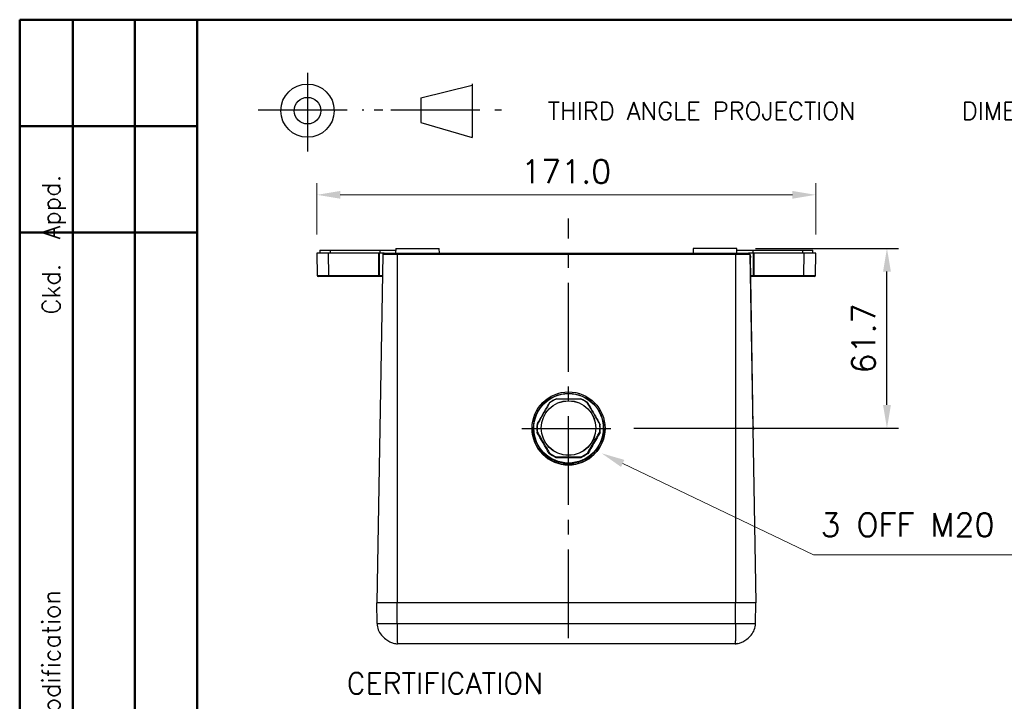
# Model space of a CAD drawing. Extents: x 0 to 411, y 0 to 279.
# Tile 5 of 13: x 6 to 112, y 199 to 272. Entities that reach past the tile are written whole.
import ezdxf

# ---------------------------------------------------------------- set-up
doc = ezdxf.new("R2010")
doc.units = 0
doc.header["$LTSCALE"] = 0.5
doc.header["$MEASUREMENT"] = 0
doc.header["$PDSIZE"] = -5
doc.linetypes.add('CENTER2', pattern=[28.575, 19.05, -3.175, 3.175, -3.175])
doc.layers.get('0').update_dxf_attribs({"linetype": 'CONTINUOUS'})
doc.layers.get('DEFPOINTS').update_dxf_attribs({"linetype": 'CONTINUOUS'})
doc.layers.add('BLUE DIMS', color=5, linetype='CONTINUOUS', lineweight=13)
doc.layers.add('OBJECT', color=1, linetype='CONTINUOUS', lineweight=50)
doc.layers.add('CENTER', color=5, linetype='CENTER2')
doc.styles.add('ROMANS', font='romans', dxfattribs={"height": 2.5})
doc.dimstyles.new('DIMS', dxfattribs={"dimtxt": 2.5, "dimasz": 2.5, "dimexe": 1.25, "dimexo": 2, "dimgap": 1.25, "dimtad": 1, "dimdec": 4, "dimzin": 0, "dimdsep": 46, "dimtxsty": 'ROMANS', "dimcen": 2.5, "dimadec": 0, "dimazin": 0, "dimtfac": 1, "dimtdec": 4, "dimtmove": 2, "dimatfit": 3, "dimfxl": 1, "dimtolj": 1, "dimtzin": 0, "dimarcsym": 0})

# ---------------------------------------------------------------- blocks, each defined once
blk = doc.blocks.new('*D9')
at = {"layer": 'BLUE DIMS', "color": 0, "lineweight": -2}
for p, q in [((85.32, 247.73), (100.65, 247.73)), ((99.4, 230.94), (99.4, 245.23)), ((72.29, 228.44), (100.65, 228.44))]:
    blk.add_line(p, q, dxfattribs=at)
at = {"layer": 'BLUE DIMS', "color": 0}
for points in [[(99.82, 245.23), (98.98, 245.23), (99.4, 247.73)], [(98.98, 230.94), (99.82, 230.94), (99.4, 228.44)]]:
    blk.add_solid(points, dxfattribs=at)
at = {"layer": 'DEFPOINTS', "color": 0}
for p in [(83.32, 247.73), (99.4, 247.73), (70.29, 228.44)]:
    blk.add_point(p, dxfattribs=at)
at = {"layer": 'BLUE DIMS', "color": 0, "insert": (96.9, 238.08), "char_height": 2.5, "attachment_point": 5, "rotation": 90, "style": 'ROMANS'}
blk.add_mtext('\\A1;{61.7}', dxfattribs=at)

msp = doc.modelspace()

# ---------------------------------------------------------------- linework, layer by layer
at = {"color": 7, "linetype": 'Continuous'}
for p, q in [((49.46313, 263.85773), (54.9763, 265.23435)), ((54.9763, 265.34907), (54.9763, 259.61316)), ((49.46313, 263.85773), (49.46313, 261.21921)), ((49.46313, 261.21921), (54.9763, 259.61316))]:
    msp.add_line(p, q, dxfattribs=at)
at = {"color": 7, "linetype": 'Continuous', "lineweight": 25}
for p, q in [((38.33304, 247.22908), (38.37507, 244.8212)), ((39.58169, 247.22908), (38.33304, 247.22908)), ((38.65099, 247.54158), (38.64554, 247.22908)), ((38.65099, 247.54158), (39.75018, 247.54158)), ((39.60396, 244.8212), (39.58169, 247.22908)), ((44.95582, 247.22908), (39.58169, 247.22908)), ((39.75018, 247.54158), (39.74729, 247.22908)), ((39.75018, 247.54158), (45.06978, 247.54158)), ((45.39117, 247.07556), (44.73929, 209.72908)), ((44.96787, 244.8212), (44.95582, 247.22908)), ((44.95582, 247.22908), (45.00549, 247.22908)), ((45.00549, 247.22908), (45.01754, 244.8212)), ((45.5474, 247.22908), (45.00549, 247.22908)), ((45.06978, 247.54158), (45.06822, 247.22908)), ((45.06978, 247.54158), (46.77599, 247.54158)), ((46.92679, 247.07556), (45.39117, 247.07556)), ((45.5474, 247.22908), (46.92679, 247.22908)), ((46.77926, 247.72908), (46.77054, 247.22908)), ((46.77926, 247.72908), (51.44931, 247.72908)), ((46.92679, 247.07556), (46.92679, 247.22908)), ((46.92679, 247.22908), (83.17679, 247.22908)), ((46.92679, 247.07556), (46.92679, 209.72908)), ((83.17679, 247.07556), (46.92679, 247.07556)), ((51.45804, 247.22908), (51.44931, 247.72908)), ((78.65426, 247.72908), (78.64554, 247.22908)), ((83.32431, 247.72908), (78.65426, 247.72908)), ((83.17679, 247.07556), (83.17679, 247.22908)), ((83.17679, 247.22908), (84.55618, 247.22908)), ((83.17679, 247.07556), (83.17679, 209.72908)), ((84.7124, 247.07556), (83.17679, 247.07556)), ((83.33304, 247.22908), (83.32431, 247.72908)), ((83.32758, 247.54158), (85.03379, 247.54158)), ((85.09808, 247.22908), (84.55618, 247.22908)), ((84.7124, 247.07556), (84.75927, 247.07638)), ((84.7124, 247.07556), (85.36429, 209.72908)), ((84.75927, 247.07638), (84.76472, 246.76392)), ((85.03379, 247.54158), (85.03535, 247.22908)), ((85.03379, 247.54158), (90.35339, 247.54158)), ((85.08603, 244.8212), (85.09808, 247.22908)), ((85.09808, 247.22908), (85.14776, 247.22908)), ((85.14776, 247.22908), (85.1357, 244.8212)), ((90.52189, 247.22908), (85.14776, 247.22908)), ((90.35339, 247.54158), (90.35629, 247.22908)), ((90.35339, 247.54158), (91.45258, 247.54158)), ((90.49961, 244.8212), (90.52189, 247.22908)), ((91.77054, 247.22908), (90.52189, 247.22908)), ((91.45804, 247.22908), (91.45258, 247.54158)), ((91.72851, 244.8212), (91.77054, 247.22908)), ((84.76472, 246.76392), (84.71786, 246.76311)), ((85.08105, 228.64169), (84.76472, 246.76392)), ((39.65363, 244.72908), (38.4688, 244.72908)), ((39.60396, 244.8212), (44.96787, 244.8212)), ((45.01754, 244.72908), (39.65363, 244.72908)), ((45.01754, 244.72908), (45.01754, 244.8212)), ((45.35021, 244.72908), (45.01754, 244.72908)), ((85.08603, 244.72908), (84.80024, 244.72908)), ((85.08603, 244.72908), (85.08603, 244.8212)), ((90.44994, 244.72908), (85.08603, 244.72908)), ((85.1357, 244.8212), (90.49961, 244.8212)), ((91.63477, 244.72908), (90.44994, 244.72908)), ((63.2501, 231.1735), (63.25012, 231.17353)), ((63.98412, 231.59478), (63.98415, 231.59477)), ((66.61527, 231.58813), (66.6153, 231.58813)), ((67.34716, 231.16319), (67.34718, 231.16316)), ((61.92878, 228.89854), (61.92879, 228.89855)), ((68.65699, 228.88156), (68.65699, 228.88155)), ((61.38557, 228.43571), (61.38557, 228.4248)), ((61.54182, 228.44452), (61.54182, 228.43626)), ((61.90119, 228.46695), (61.90119, 228.44642)), ((61.92665, 228.05231), (61.92665, 228.05235)), ((61.92665, 228.05231), (61.92665, 228.0318)), ((68.65485, 228.03536), (68.65485, 228.03532)), ((68.65485, 228.03532), (68.65485, 228.01481)), ((68.68244, 228.44642), (68.68244, 228.46695)), ((69.04182, 228.43626), (69.04182, 228.44452)), ((69.19807, 228.4248), (69.19807, 228.43571)), ((85.03418, 228.64087), (85.08105, 228.64169)), ((85.0865, 228.32923), (85.03963, 228.32841)), ((85.08105, 228.64169), (85.0865, 228.32923)), ((63.23648, 225.77071), (63.23646, 225.77072)), ((63.23646, 225.77072), (63.23646, 225.75021)), ((67.33354, 225.76037), (67.33351, 225.76037)), ((67.33354, 225.76037), (67.33354, 225.73986)), ((63.96837, 225.34574), (63.96834, 225.34577)), ((63.96837, 225.34574), (63.96837, 225.32523)), ((63.96837, 225.32523), (63.96837, 225.32523)), ((66.59949, 225.31859), (66.59948, 225.31858)), ((66.59951, 225.33913), (66.59949, 225.3391)), ((66.59949, 225.3391), (66.59949, 225.31859)), ((46.92679, 209.72908), (44.73929, 209.72908)), ((44.77814, 207.50341), (44.73929, 209.72908)), ((83.17679, 209.72908), (46.92679, 209.72908)), ((46.92679, 207.50341), (46.92679, 209.72908)), ((85.36429, 209.72908), (83.17679, 209.72908)), ((83.17679, 207.50341), (83.17679, 209.72908)), ((85.32544, 207.50341), (85.36429, 209.72908)), ((46.92679, 207.50341), (83.17679, 207.50341)), ((46.9653, 205.35408), (46.96753, 205.35408)), ((83.13827, 205.35408), (46.9653, 205.35408)), ((83.43561, 205.38786), (83.13827, 205.35408))]:
    msp.add_line(p, q, dxfattribs=at)
at = {"color": 8, "linetype": 'Continuous', "lineweight": 25}
for p, q in [((38.37507, 244.8212), (39.60396, 244.8212)), ((45.01754, 244.8212), (45.35182, 244.8212)), ((84.79863, 244.8212), (85.08603, 244.8212)), ((90.49961, 244.8212), (91.72851, 244.8212))]:
    msp.add_line(p, q, dxfattribs=at)
at = {"color": 7, "linetype": 'Continuous', "lineweight": 25, "flags": 128}
for points in [[(39.65363, 244.72908), (39.64405, 244.73084), (39.63482, 244.73606), (39.6263, 244.74454), (39.61881, 244.75596), (39.61263, 244.7699), (39.60799, 244.78582), (39.60506, 244.80314), (39.60396, 244.8212)], [(45.01754, 244.72908), (45.00796, 244.73084), (44.99873, 244.73606), (44.99021, 244.74454), (44.98272, 244.75596), (44.97654, 244.7699), (44.9719, 244.78582), (44.96897, 244.80314), (44.96787, 244.8212)], [(85.1357, 244.8212), (85.1346, 244.80314), (85.13168, 244.78582), (85.12703, 244.7699), (85.12085, 244.75596), (85.11336, 244.74454), (85.10484, 244.73606), (85.09562, 244.73084), (85.08603, 244.72908)], [(90.44994, 244.72908), (90.45953, 244.73084), (90.46875, 244.73606), (90.47727, 244.74454), (90.48476, 244.75596), (90.49094, 244.7699), (90.49559, 244.78582), (90.49851, 244.80314), (90.49961, 244.8212)], [(63.21526, 225.73227), (63.05108, 226.01853), (62.88681, 226.30489), (62.72247, 226.59128), (62.55809, 226.87765), (62.39372, 227.16394), (62.22938, 227.45008), (62.06511, 227.73603), (61.90093, 228.02172)], [(68.68052, 228.00461), (68.5149, 227.71975), (68.34918, 227.43463), (68.1834, 227.14932), (68.01758, 226.86387), (67.85177, 226.57833), (67.68598, 226.29277), (67.52027, 226.00725), (67.35465, 225.72182)], [(66.60396, 225.29099), (66.27417, 225.29211), (65.94417, 225.29315), (65.61405, 225.29411), (65.28386, 225.29498), (64.95367, 225.29577), (64.62354, 225.29648), (64.29355, 225.29711), (63.96376, 225.29766)], [(63.96837, 225.32523), (64.29703, 225.32469), (64.62588, 225.32406), (64.95487, 225.32335), (65.28393, 225.32256), (65.61298, 225.32169), (65.94197, 225.32074), (66.27083, 225.31971), (66.59949, 225.31859)]]:
    msp.add_lwpolyline(points, dxfattribs=at)
at = {"color": 7, "linetype": 'Continuous'}
for radius in [2.85, 1.425]:
    msp.add_circle((37.32798, 262.48553), radius, dxfattribs=at)
at = {"color": 7, "linetype": 'Continuous', "lineweight": 25}
for centre, radius in [((65.29176, 228.43612), 3.90606), ((65.29177, 228.44411), 3.74984), ((65.29187, 228.44465), 3.72355), ((65.29177, 228.46974), 2.92655), ((65.29177, 228.47038), 2.91667)]:
    msp.add_circle(centre, radius, dxfattribs=at)
for centre, radius, start, end in [((45.5474, 247.07283), 0.15625, 90, 179), ((84.55618, 247.07283), 0.15625, 1, 90), ((38.4688, 244.82283), 0.09375, 181, 270), ((44.99271, 249.47839), 4.65726, 269.6944522, 270.3055478), ((85.11087, 249.47839), 4.65726, 269.6944522, 270.3055478), ((91.63477, 244.82283), 0.09375, 270, 359), ((65.29169, 228.46628), 3.39076, 112.6827465, 127.0203769), ((65.29169, 228.4668), 3.36939, 112.7896455, 126.9134778), ((65.29195, 228.46681), 3.36938, 52.7971937, 66.9210447), ((65.29195, 228.46629), 3.39075, 52.6902945, 67.0279439), ((65.29079, 228.46695), 3.3896, 172.6848557, 187.0257591), ((65.2908, 228.46747), 3.36824, 172.791779, 186.9188358), ((65.29284, 228.46747), 3.36824, 352.791779, 6.9188358), ((65.29285, 228.46695), 3.3896, 352.6848557, 7.0257591), ((65.29154, 228.42512), 3.90597, 180.0046805, 270.0040465), ((65.29182, 228.43669), 3.75, 180.0065365, 359.9934635), ((65.29079, 228.44642), 3.3896, 180.0000031, 187.0263149), ((65.29215, 228.42507), 3.90592, 269.9951095, 359.9961634), ((65.29284, 228.44642), 3.3896, 352.6842996, 359.9999975), ((65.29169, 228.44709), 3.39075, 232.6897373, 247.0285011), ((65.29169, 228.46762), 3.39075, 232.6902945, 247.0279439), ((65.29169, 228.46813), 3.36938, 232.7971937, 246.9210447), ((65.29194, 228.46813), 3.36939, 292.7896455, 306.9134778), ((65.29194, 228.44709), 3.39076, 292.6821893, 307.0209341), ((65.29194, 228.46762), 3.39076, 292.6827465, 307.0203769)]:
    msp.add_arc(centre, radius, start, end, dxfattribs=at)
for points in [[(61.92879, 228.89855), (62.149, 229.27849), (62.58944, 230.03837), (63.02988, 230.79512), (63.2501, 231.1735)], [(67.34718, 231.16316), (67.56548, 230.78367), (68.00208, 230.0247), (68.43869, 229.26261), (68.65699, 228.88156)], [(63.23646, 225.77072), (63.01816, 226.15176), (62.58155, 226.91385), (62.14495, 227.67282), (61.92665, 228.05231)], [(68.65485, 228.03532), (68.43463, 227.65694), (67.99419, 226.90019), (67.55376, 226.14031), (67.33354, 225.76037)]]:
    msp.add_open_spline(points, degree=3, dxfattribs=at)
for points, knots in [([(63.26801, 231.16077), (63.04809, 230.78367), (62.80127, 230.36043), (62.44619, 229.74883), (62.22598, 229.36889), (62.03411, 229.037), (61.94918, 228.8901)], [0, 0, 0, 0, 0.499855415, 0.560997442, 0.805694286, 1, 1, 1, 1]), ([(63.26801, 231.16077), (63.26778, 231.16097), (63.26589, 231.16256), (63.2616, 231.16609), (63.25602, 231.17039), (63.25147, 231.17344), (63.25057, 231.1735), (63.25012, 231.17353)], [0, 0, 0, 0, 0.024886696, 0.198661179, 0.468417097, 0.734129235, 1, 1, 1, 1]), ([(63.98657, 231.57315), (63.98651, 231.57346), (63.98608, 231.57588), (63.98515, 231.58134), (63.98416, 231.58827), (63.98367, 231.59365), (63.98397, 231.5944), (63.98412, 231.59478)], [0, 0, 0, 0, 0.024886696, 0.198661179, 0.468417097, 0.734129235, 1, 1, 1, 1]), ([(63.98415, 231.59477), (64.42425, 231.59444), (65.30131, 231.59379), (66.17833, 231.59001), (66.61527, 231.58813)], [0, 0, 0, 0, 0.5017913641, 1, 1, 1, 1]), ([(66.61274, 231.56652), (66.17707, 231.56877), (65.6877, 231.5713), (64.98105, 231.5729), (64.54057, 231.57344), (64.15648, 231.57324), (63.98657, 231.57315)], [0, 0, 0, 0, 0.49805367, 0.559436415, 0.805097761, 1, 1, 1, 1]), ([(66.61274, 231.56652), (66.6128, 231.56683), (66.61324, 231.56924), (66.6142, 231.5747), (66.61522, 231.58163), (66.61574, 231.58701), (66.61544, 231.58776), (66.6153, 231.58813)], [0, 0, 0, 0, 0.024886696, 0.198661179, 0.468417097, 0.734129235, 1, 1, 1, 1]), ([(67.3292, 231.15052), (67.32944, 231.15072), (67.33133, 231.1523), (67.33564, 231.15581), (67.34124, 231.16008), (67.3458, 231.16311), (67.34671, 231.16316), (67.34716, 231.16319)], [0, 0, 0, 0, 0.024886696, 0.198661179, 0.468417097, 0.734129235, 1, 1, 1, 1]), ([(68.63655, 228.87322), (68.41921, 229.25335), (68.17529, 229.67997), (67.82319, 230.29305), (67.60453, 230.67315), (67.41368, 231.00406), (67.3292, 231.15052)], [0, 0, 0, 0, 0.499855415, 0.560997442, 0.805694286, 1, 1, 1, 1]), ([(61.92878, 228.89854), (61.92908, 228.89825), (61.92969, 228.89768), (61.93474, 228.89549), (61.94133, 228.89294), (61.94656, 228.89103), (61.94889, 228.8902), (61.94918, 228.8901)], [0, 0, 0, 0, 0.265870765, 0.531582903, 0.801338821, 0.975113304, 1, 1, 1, 1]), ([(68.63655, 228.87322), (68.63684, 228.87332), (68.63917, 228.87414), (68.64442, 228.87602), (68.65102, 228.87853), (68.65608, 228.8807), (68.65669, 228.88127), (68.65699, 228.88155)], [0, 0, 0, 0, 0.024886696, 0.198661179, 0.468417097, 0.734129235, 1, 1, 1, 1]), ([(68.6827, 228.87004), (68.68239, 228.86994), (68.68151, 228.86964), (68.67733, 228.86823), (68.67048, 228.8659), (68.66299, 228.86331), (68.65793, 228.86151), (68.6573, 228.8612), (68.65699, 228.86105)], [0, 0, 0, 0, 0.022321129, 0.06285938, 0.30197686, 0.536454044, 0.768175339, 1, 1, 1, 1]), ([(61.92665, 228.03179), (61.92633, 228.03152), (61.9257, 228.03097), (61.92065, 228.02884), (61.91316, 228.02601), (61.90631, 228.02357), (61.90212, 228.02213), (61.90125, 228.02183), (61.90093, 228.02172)], [0, 0, 0, 0, 0.231824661, 0.463545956, 0.69802314, 0.93714062, 0.977678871, 1, 1, 1, 1]), ([(61.92665, 228.05235), (61.92695, 228.05276), (61.92756, 228.05357), (61.93262, 228.05606), (61.93922, 228.05879), (61.94447, 228.06077), (61.9468, 228.06161), (61.94709, 228.06172)], [0, 0, 0, 0, 0.265870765, 0.531582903, 0.801338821, 0.975113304, 1, 1, 1, 1]), ([(61.94709, 228.06172), (62.16443, 227.68312), (62.40835, 227.25822), (62.76044, 226.64489), (62.97911, 226.26405), (63.16996, 225.93157), (63.25443, 225.78442)], [0, 0, 0, 0, 0.499855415, 0.560997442, 0.805694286, 1, 1, 1, 1]), ([(67.31562, 225.77416), (67.53554, 226.1528), (67.78236, 226.57775), (68.13744, 227.18911), (68.35766, 227.56831), (68.54953, 227.89863), (68.63446, 228.04484)], [0, 0, 0, 0, 0.499855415, 0.560997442, 0.805694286, 1, 1, 1, 1]), ([(68.63446, 228.04484), (68.63475, 228.04473), (68.63707, 228.04387), (68.64231, 228.04187), (68.6489, 228.0391), (68.65395, 228.03659), (68.65455, 228.03577), (68.65485, 228.03536)], [0, 0, 0, 0, 0.024886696, 0.198661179, 0.468417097, 0.734129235, 1, 1, 1, 1]), ([(68.68052, 228.00461), (68.68021, 228.00472), (68.67933, 228.00502), (68.67515, 228.00648), (68.66831, 228.00895), (68.66084, 228.01183), (68.65579, 228.01398), (68.65517, 228.01453), (68.65485, 228.0148)], [0, 0, 0, 0, 0.022321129, 0.06285938, 0.30197686, 0.536454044, 0.768175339, 1, 1, 1, 1]), ([(63.23645, 225.7502), (63.23611, 225.74998), (63.23543, 225.74952), (63.23118, 225.74599), (63.22506, 225.74077), (63.21955, 225.736), (63.21621, 225.73309), (63.2155, 225.73248), (63.21526, 225.73227)], [0, 0, 0, 0, 0.231824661, 0.463545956, 0.69802314, 0.93714062, 0.977678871, 1, 1, 1, 1]), ([(63.23648, 225.77071), (63.23693, 225.77086), (63.23783, 225.77116), (63.2424, 225.77452), (63.24799, 225.779), (63.25231, 225.78261), (63.2542, 225.78422), (63.25443, 225.78442)], [0, 0, 0, 0, 0.265870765, 0.531582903, 0.801338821, 0.975113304, 1, 1, 1, 1]), ([(67.33351, 225.76037), (67.33306, 225.76052), (67.33216, 225.76082), (67.32761, 225.7642), (67.32204, 225.76872), (67.31775, 225.77234), (67.31586, 225.77396), (67.31562, 225.77416)], [0, 0, 0, 0, 0.265870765, 0.531582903, 0.801338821, 0.975113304, 1, 1, 1, 1]), ([(67.35465, 225.72182), (67.3544, 225.72203), (67.3537, 225.72265), (67.35038, 225.72557), (67.34489, 225.73037), (67.33879, 225.73562), (67.33456, 225.73917), (67.33388, 225.73963), (67.33354, 225.73986)], [0, 0, 0, 0, 0.022321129, 0.06285938, 0.30197686, 0.536454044, 0.768175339, 1, 1, 1, 1]), ([(63.96376, 225.29766), (63.96383, 225.29798), (63.96401, 225.29889), (63.96487, 225.30324), (63.96623, 225.31042), (63.96762, 225.31839), (63.96845, 225.32391), (63.9684, 225.32479), (63.96837, 225.32523)], [0, 0, 0, 0, 0.022321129, 0.06285938, 0.30197686, 0.536454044, 0.768175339, 1, 1, 1, 1]), ([(63.96834, 225.34577), (63.96819, 225.34627), (63.9679, 225.34726), (63.96841, 225.35297), (63.96944, 225.36011), (63.97039, 225.36566), (63.97084, 225.36811), (63.9709, 225.36842)], [0, 0, 0, 0, 0.265870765, 0.531582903, 0.801338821, 0.975113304, 1, 1, 1, 1]), ([(66.59949, 225.3391), (66.16255, 225.34098), (65.28553, 225.34476), (64.40847, 225.34541), (63.96837, 225.34574)], [0, 0, 0, 0, 0.498208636, 1, 1, 1, 1]), ([(63.9709, 225.36842), (64.40974, 225.36769), (64.90186, 225.36687), (65.60956, 225.36502), (66.04684, 225.36376), (66.4282, 225.36239), (66.59707, 225.36179)], [0, 0, 0, 0, 0.50165716, 0.56256037, 0.806300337, 1, 1, 1, 1]), ([(66.59951, 225.33913), (66.59966, 225.33962), (66.59996, 225.34061), (66.59948, 225.34632), (66.59849, 225.35347), (66.59756, 225.35903), (66.59713, 225.36148), (66.59707, 225.36179)], [0, 0, 0, 0, 0.265870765, 0.531582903, 0.801338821, 0.975113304, 1, 1, 1, 1]), ([(66.60396, 225.29099), (66.60389, 225.29132), (66.60372, 225.29223), (66.60288, 225.29658), (66.60155, 225.30377), (66.6002, 225.31174), (66.5994, 225.31727), (66.59946, 225.31814), (66.59948, 225.31858)], [0, 0, 0, 0, 0.022321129, 0.06285938, 0.30197686, 0.536454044, 0.768175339, 1, 1, 1, 1]), ([(44.77814, 207.50341), (44.78394, 207.50342), (44.79759, 207.50345), (44.92437, 207.5033), (45.13873, 207.50315), (45.40032, 207.50308), (45.7097, 207.50315), (46.1012, 207.5033), (46.529, 207.50345), (46.80815, 207.50342), (46.92679, 207.50341)], [0, 0, 0, 0, 0.105528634, 0.248316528, 0.392679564, 0.499999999, 0.607320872, 0.751683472, 0.894471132, 1, 1, 1, 1]), ([(44.77814, 207.50341), (44.80574, 207.28499), (44.85933, 206.86089), (45.22096, 206.28796), (45.67106, 205.85478), (46.11345, 205.57199), (46.47515, 205.42191), (46.73366, 205.36568), (46.88192, 205.35501), (46.94888, 205.35413), (46.96075, 205.35408), (46.96558, 205.35408), (46.96623, 205.35408)], [0, 0, 0, 0, 0.20648912, 0.400951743, 0.577354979, 0.728507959, 0.849425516, 0.937668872, 0.989262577, 0.99574129, 0.999427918, 1, 1, 1, 1]), ([(46.92679, 207.50341), (46.92696, 207.36794), (46.92733, 207.09306), (46.92962, 206.6911), (46.93318, 206.30993), (46.93719, 206.03388), (46.9409, 205.84538), (46.94383, 205.72165), (46.94711, 205.60907), (46.95136, 205.49581), (46.95744, 205.38277), (46.96241, 205.36464), (46.9653, 205.35408)], [0, 0, 0, 0, 0.119707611, 0.242917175, 0.369628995, 0.499843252, 0.557781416, 0.618800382, 0.682899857, 0.750079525, 0.854484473, 1, 1, 1, 1]), ([(83.17679, 207.50341), (83.17661, 207.36794), (83.17625, 207.09305), (83.17396, 206.6911), (83.17039, 206.30993), (83.16638, 206.03388), (83.16268, 205.84537), (83.15974, 205.72164), (83.15646, 205.60907), (83.15222, 205.49581), (83.14613, 205.38277), (83.14116, 205.36464), (83.13827, 205.35408)], [0, 0, 0, 0, 0.1197090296, 0.242919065, 0.3696304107, 0.499843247, 0.5577847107, 0.6188047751, 0.6829031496, 0.7500795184, 0.8544874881, 1, 1, 1, 1]), ([(83.15039, 205.35412), (83.15078, 205.35413), (83.15839, 205.35415), (83.22134, 205.35509), (83.37015, 205.36561), (83.62832, 205.42194), (83.99017, 205.57198), (84.43251, 205.85477), (84.88262, 206.28796), (85.24424, 206.86088), (85.29784, 207.28499), (85.32544, 207.50341)], [0, 0, 0, 0, 0.000359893, 0.006863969, 0.058659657, 0.147248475, 0.268639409, 0.4203866, 0.597478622, 0.792702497, 1, 1, 1, 1]), ([(83.17679, 207.50341), (83.29542, 207.50342), (83.57457, 207.50345), (84.00237, 207.5033), (84.39387, 207.50315), (84.70325, 207.50308), (84.96484, 207.50315), (85.17921, 207.5033), (85.30598, 207.50345), (85.31964, 207.50342), (85.32544, 207.50341)], [0, 0, 0, 0, 0.105528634, 0.248316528, 0.392679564, 0.499999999, 0.607320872, 0.751683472, 0.894471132, 1, 1, 1, 1])]:
    msp.add_open_spline(points, degree=3, knots=knots, dxfattribs=at)
at = {"layer": 'BLUE DIMS'}
for p, q in [((38.33304, 249.22908), (38.33304, 254.71491)), ((91.77054, 249.22908), (91.77054, 254.71491)), ((89.27054, 253.46491), (40.83304, 253.46491)), ((71.09305, 224.67853), (91.51362, 214.87485)), ((91.51362, 214.87485), (131.0484, 214.87485))]:
    msp.add_line(p, q, dxfattribs=at)
for points in [[(40.83304, 253.88157), (40.83304, 253.04824), (38.33304, 253.46491)], [(89.27054, 253.04824), (89.27054, 253.88157), (91.77054, 253.46491)], [(70.91271, 224.30291), (68.83932, 225.76052), (71.27338, 225.05416)]]:
    msp.add_solid(points, dxfattribs=at)
at = {"layer": 'CENTER'}
for p, q in [((37.33435, 266.55346), (37.33435, 258.12481)), ((32.06005, 262.58704), (43.35326, 262.58704)), ((44.47017, 262.58704), (45.40093, 262.58704)), ((46.26964, 262.58704), (58.1213, 262.58704)), ((65.29176, 205.93612), (65.29176, 250.93612)), ((60.29176, 228.43612), (70.29176, 228.43612))]:
    msp.add_line(p, q, dxfattribs=at)
at = {"layer": 'OBJECT', "color": 1, "lineweight": 50}
for p, q in [((6.5, 272.23774), (6.5, 6.5)), ((6.5, 272.23774), (189.375, 272.23774)), ((12.2, 272.23774), (12.2, 179.40138)), ((18.85, 272.23774), (18.85, 179.40138)), ((25.5, 272.23774), (25.5, 6.5)), ((6.5, 260.83774), (25.5, 260.83774)), ((6.5, 249.43774), (25.5, 249.43774))]:
    msp.add_line(p, q, dxfattribs=at)

# ---------------------------------------------------------------- texts
at = {"color": 7, "linetype": 'Continuous', "style": 'ROMANS'}
msp.add_text('THIRD ANGLE PROJECTION      DIMENSIONS IN mm      DO NOT SCALE', height=1.9, dxfattribs=at).set_placement((63.07132, 261.51327))
msp.add_text('Iss.  Date  Modification                   Ckd.  Appd.', height=1.9, rotation=90, dxfattribs=at).set_placement((10.82481, 180.89144))
at = {"style": 'ROMANS'}
msp.add_text('CERTIFICATION', height=2.2505828, dxfattribs=at).set_placement((41.52493, 199.98429))
at = {"layer": 'BLUE DIMS', "char_height": 2.5, "style": 'ROMANS'}
for s, insert, attachment_point in [('{171.0}', (65.05179, 255.96491), 5), ('{3 OFF M20 ENTRIES}', (92.29117, 216.8438), 7)]:
    msp.add_mtext(s, dxfattribs=dict(at, insert=insert, attachment_point=attachment_point))

# ---------------------------------------------------------------- dimensions: what is measured, and where the dimension line sits
at = {"layer": 'BLUE DIMS'}
dim = msp.add_linear_dim(base=(99.39918, 247.72908), p1=(70.29176, 228.43612), p2=(83.32431, 247.72908), angle=90, text='{61.7}', dimstyle='DIMS', override={"dimtolj": 1}, dxfattribs=at)
dim.commit()
dim.dimension.update_dxf_attribs({"geometry": '*D9', "text_midpoint": (96.89918, 238.0826), "dimtype": 160})

doc.saveas('drawing.dxf')
